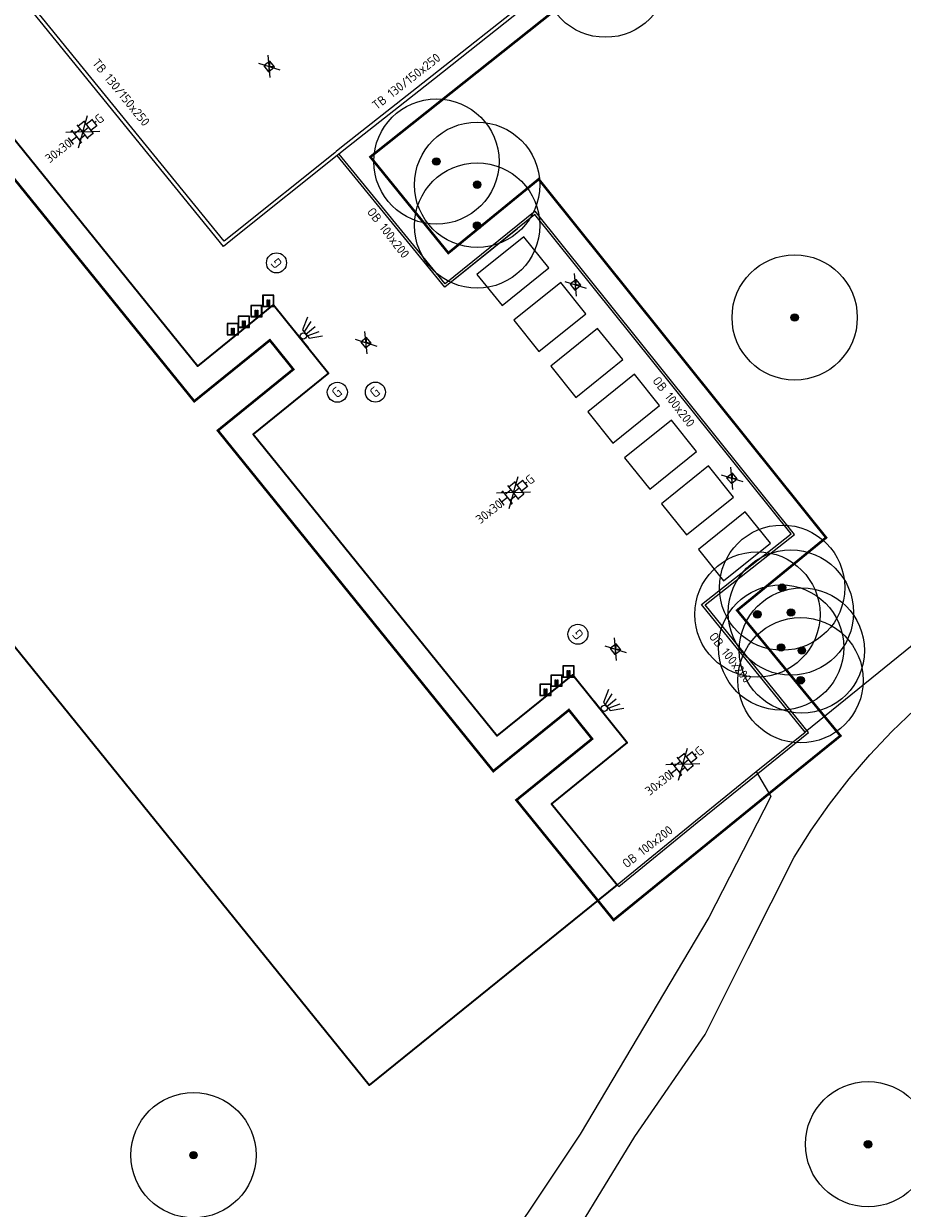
# Model space of a CAD drawing. Header units: metres. Extents: x 92877 to 94117, y 464509 to 465451.
# Tile 77 of 102: x 93361 to 93396, y 465101 to 465148. Entities that reach past the tile are written whole.
import ezdxf
from ezdxf.enums import TextEntityAlignment as Align

# ---------------------------------------------------------------- set-up
doc = ezdxf.new("R2010")
doc.units = ezdxf.units.M
doc.linetypes.add('XX-PROJECTGRENS', pattern=[18, 12, -3, 0, -3])
doc.layers.get('0').update_dxf_attribs({"linetype": 'CONTINUOUS'})
for name, color, linetype, lineweight in [('B-WE-GR-BOOM-S', 90, 'CONTINUOUS', 25), ('B-WE-IE-MEUBILAIR_WEGMEUBILAIR_FIETS-S', 252, 'CONTINUOUS', 25), ('B-WE-IE-MEUBILAIR_WEGMEUBILAIR_LICHTMAST-S', 252, 'CONTINUOUS', 25), ('B-WE-KL-GAS_HULPSTUK_STRAATPOT-S', 252, 'CONTINUOUS', 25), ('B-WE-OG-TOPOGRAFIE_BEBOUWING-GV', 252, 'CONTINUOUS', 35), ('B-WE-RI-PUT_BETON-G', 7, 'CONTINUOUS', 18), ('B-WE-VH-VERHARDING-GV', 252, 'CONTINUOUS', 18), ('N-WE-KG-GRENS_PROJECT-G', 1, 'XX-PROJECTGRENS', 35), ('V-WE-RI-HWA_KOLK-S', 150, 'CONTINUOUS', 25), ('V-WE-VH-KANTOPSLUITING-T18', 10, 'CONTINUOUS', 18), ('V-WE-VH-KANTOPSLUITING_OPSLUITBAND_100X200-G', 150, 'VH-OPSLUITBAND_100X200-V', 25), ('V-WE-VH-KANTOPSLUITING_TROTTOIRBAND_130 150-G', 210, 'VH-TROTTOIRBAND_130-150-V', 25), ('V-WE-VH-KANTOPSLUITING_VOORKANTBAND-G', 50, 'CONTINUOUS', 25), ('V-WE-VH-MATERIAALGRENS-G', 7, 'CONTINUOUS-V', 25), ('V-WE-VH-VERHARDING_TEGEL-S', 252, 'CONTINUOUS', 25)]:
    doc.layers.add(name, color=color, linetype=linetype, lineweight=lineweight)
doc.styles.add('NLCS-ISO', font='NLCS-ISO.ttf')
doc.styles.add('NLCS-ISO-M200-T18', font='NLCS-ISO.ttf', dxfattribs={"height": 0.36})
doc.linetypes.add('CONTINUOUS-V', pattern='A,3.5,[24,NLCS.SHX,S=0.5,R=0,X=0,Y=0],3.5', length=7)
doc.linetypes.add('VH-OPSLUITBAND_100X200-V', pattern='A,4,[24,NLCS.SHX,S=1,R=0,X=0,Y=0],4,-2,4,-2', length=16)
doc.linetypes.add('VH-TROTTOIRBAND_130-150-V', pattern='A,2.5,[24,NLCS.SHX,S=1,R=0,X=0,Y=0],2.5,-2,2,-2,2,-2', length=15)

# ---------------------------------------------------------------- blocks, each defined once
blk = doc.blocks.new('V-SRI-KOLK_STRAAT_300X300-SO')
at = {"ltscale": 0.1}
for p, q in [((-1.875, 2), (1.875, -0.5)), ((1.875, 2), (-1.875, -0.5))]:
    blk.add_line(p, q, dxfattribs=at)
for p, q in [((-0.75, 0), (0.75, 1.5)), ((0.75, 0), (-0.75, 1.5))]:
    blk.add_line(p, q)
at = {"flags": 128}
blk.add_lwpolyline([(-0.75, 0), (0.75, 0), (0.75, 1.5), (-0.75, 1.5)], close=True, dxfattribs=at)
blk = doc.blocks.new('B-SIE-WEG_LICHTMAST_WAND-SO')
at = {"ltscale": 0.5, "flags": 128}
blk.add_lwpolyline([(-2.41, 3.75), (-1.05, 1.35), (1.05, 1.35), (2.41, 3.75)], dxfattribs=at)
at = {"flags": 128}
for points in [[(-0.46, 1.35), (-1.27, 3.75)], [(0, 1.35), (0, 3.75)], [(0.46, 1.35), (1.27, 3.75)], [(-2.41, 0), (2.41, 0)]]:
    blk.add_lwpolyline(points, dxfattribs=at)
at = {"ltscale": 0.5}
blk.add_circle((0, 0.72), 0.625, dxfattribs=at)
at = {"style": 'NLCS-ISO'}
blk.add_attdef('TYPE', text='', height=1.8, dxfattribs=at).set_placement((0, -0.2), align=Align.TOP_CENTER)
blk = doc.blocks.new('SIE-WEG_FIETSKLEM_RECHT')
for points in [[(-0.149, 0), (0.149, 0, 0.414214), (0.15, 0.001), (0.15, 0.299, 0.414214), (0.149, 0.3), (-0.149, 0.3, 0.414214), (-0.15, 0.299), (-0.15, 0.001, 0.414214)], [(-0.139, 0.01), (0.139, 0.01, 0.414214), (0.14, 0.011), (0.14, 0.289, 0.414214), (0.139, 0.29), (-0.139, 0.29, 0.414214), (-0.14, 0.289), (-0.14, 0.011, 0.414214)], [(0.015, 0.04), (0.015, 0.17, -0.414214), (0.02, 0.175), (0.03, 0.175, -0.414214), (0.035, 0.17), (0.035, 0.02, -0.414214), (0.03, 0.015), (-0.029, 0.015, -0.414214), (-0.034, 0.02), (-0.034, 0.17, -0.414214), (-0.029, 0.175), (-0.019, 0.175, -0.414214), (-0.014, 0.17), (-0.014, 0.04, 0.414214), (-0.009, 0.035), (0.01, 0.035, 0.414214)]]:
    blk.add_lwpolyline(points, format="xyb", close=True)
blk = doc.blocks.new('V-SVH-TEGEL_300X300_DUN_HALFST_KL-SO')
for p, q in [((-3.08, 0.75), (-3, 0.75)), ((-3, -0.83), (-3, 0.83)), ((-3, 0), (-1.5, 0)), ((-1.84, 1.5), (-1.5, 1.5)), ((-1.5, -1.6), (-1.5, 1.6)), ((-1.5, 0.75), (0, 0.75)), ((0, -1.78), (0, 1.78)), ((0, 1.5), (1.5, 1.5)), ((0, 0), (1.5, 0)), ((1.5, -1.6), (1.5, 1.6)), ((1.5, 0.75), (3, 0.75)), ((3, -0.83), (3, 0.83)), ((3, 0), (3.39, 0)), ((-3.08, -0.75), (-3, -0.75)), ((-1.84, -1.5), (-1.5, -1.5)), ((-1.5, -0.75), (0, -0.75)), ((0, -1.5), (1.5, -1.5)), ((1.5, -0.75), (3, -0.75))]:
    blk.add_line(p, q)
at = {"ltscale": 0.1}
for q in [(-2.75, -1.98), (-2.73, 1.96), (2.73, 1.96), (2.75, -1.98)]:
    blk.add_line((0, 0), q, dxfattribs=at)
at = {"style": 'NLCS-ISO'}
blk.add_attdef('FORMAAT', text='', height=1.8, dxfattribs=at).set_placement((-3.18, 0), align=Align.MIDDLE_RIGHT)
blk.add_attdef('KLEUR', text='', height=1.8, dxfattribs=at).set_placement((3.49, 0), align=Align.MIDDLE_LEFT)
at = {"style": 'NLCS-ISO', "flags": 1}
blk.add_attdef('FUNCTIE', text='', height=1.8, dxfattribs=at).set_placement((0.12, -3.58), align=Align.MIDDLE_CENTER)
blk = doc.blocks.new('SKL-GAS_STRAATPOT-SO')
blk.add_circle((0, 0), 0.4)
at = {"style": 'NLCS-ISO'}
blk.add_text('G', height=0.4, rotation=360, dxfattribs=at).set_placement((-0.178, -0.188))
blk = doc.blocks.new('SGR-BOOM_01')
at = {"ltscale": 0.1}
h = blk.add_hatch(color=256, dxfattribs=at)
edge = h.paths.add_edge_path()
edge.add_arc((0, 0), 0.15, 0, 360)
for radius in [2.5, 0.045]:
    blk.add_circle((0, 0), radius)
blk.add_circle((0, 0), 0.15, dxfattribs=at)

msp = doc.modelspace()

# ---------------------------------------------------------------- linework, layer by layer
at = {"layer": 'B-WE-OG-TOPOGRAFIE_BEBOUWING-GV', "flags": 128}
for points in [[(93384.79, 465113.8), (93374.89, 465105.8), (93338.5, 465150.77), (93348.288, 465158.69)], [(93348.288, 465158.69), (93348.4, 465158.78), (93353.49, 465152.49), (93356.51, 465154.93), (93358.7, 465152.22), (93355.68, 465149.78), (93368.05, 465134.5), (93371.07, 465136.94), (93373.26, 465134.22), (93370.25, 465131.78), (93379.99, 465119.74), (93383.01, 465122.18), (93385.19, 465119.47), (93382.17, 465117.03), (93384.79, 465113.8)]]:
    msp.add_lwpolyline(points, dxfattribs=at)
at = {"layer": 'B-WE-RI-PUT_BETON-G'}
msp.add_line((93380.803, 465139.98), (93377.909, 465137.643), dxfattribs=at)
at = {"layer": 'B-WE-VH-VERHARDING-GV', "flags": 128}
for points in [[(93418.022, 465158.295), (93417.662, 465156.27), (93417.224, 465154.26), (93416.708, 465152.269), (93416.116, 465150.299), (93415.449, 465148.354), (93414.706, 465146.436), (93413.891, 465144.548), (93413.002, 465142.692), (93412.043, 465140.873), (93411.014, 465139.092), (93409.917, 465137.352), (93408.754, 465135.656), (93407.526, 465134.006), (93406.235, 465132.405), (93404.883, 465130.854), (93403.473, 465129.358), (93402.005, 465127.916), (93400.483, 465126.533), (93392.285, 465119.887)], [(93382.04, 465098.11), (93385.49, 465103.75), (93388.3, 465107.82), (93390.02, 465111.25), (93391.853, 465114.905), (93392.535, 465115.979), (93393.268, 465117.019), (93394.05, 465118.023), (93394.879, 465118.988), (93395.753, 465119.912), (93396.671, 465120.794)], [(93390.338, 465118.313), (93390.92, 465117.32), (93388.45, 465112.49), (93383.31, 465103.84), (93379.04, 465097.45), (93374.46, 465091.46), (93371.89, 465088.39), (93367.86, 465084.32), (93363.802, 465080.485)]]:
    msp.add_lwpolyline(points, dxfattribs=at)
at = {"layer": 'N-WE-KG-GRENS_PROJECT-G', "const_width": 0.1, "flags": 128}
msp.add_lwpolyline([(93142.804, 465086.89), (93145.447, 465089.504), (93147.332, 465091.955), (93148.613, 465093.182), (93161.411, 465113.679), (93167.204, 465122.957), (93170.456, 465128.173), (93179.763, 465143.103), (93186.894, 465154.496), (93187.89, 465154.904), (93188.17, 465154.679), (93191.39, 465152.077), (93194.828, 465149.413), (93202.752, 465142.922), (93211.334, 465136.086), (93246.401, 465107.701), (93253.059, 465102.314), (93253.343, 465100.976), (93245.804, 465089.865), (93244.522, 465087.941), (93231.812, 465069.293), (93227.954, 465063.58), (93226.853, 465062.424), (93215.691, 465046.012), (93211.996, 465040.636), (93204.425, 465029.753), (93202.609, 465027.143), (93198.032, 465020.213), (93194.363, 465014.869), (93190.619, 465009.505), (93189.819, 465008.221), (93185.531, 465002.305), (93181.433, 464996.691), (93178.696, 464993.153), (93172.103, 464984.564), (93163.085, 464972.835), (93161.131, 464970.564), (93154.083, 464961.647), (93148.985, 464955.311), (93145.469, 464951.039), (93138.605, 464942.927), (93131.702, 464935.14), (93128.236, 464931.41), (93126.865, 464929.653), (93122.062, 464924.79), (93112.82, 464915.353), (93112.694, 464915.474), (93110.007, 464912.809), (93108.158, 464914.641), (93097.954, 464904.418), (93099.616, 464902.379), (93097.346, 464900.004), (93095.105, 464898.042), (93093.141, 464896.427), (93087.358, 464891.835), (93084.647, 464889.561), (93079.687, 464885.222), (93073.559, 464880.645), (93064.795, 464874.789), (93057.662, 464870.165), (93057.255, 464870.007), (93057.168, 464870.002), (93056.607, 464870.091), (93053.277, 464868.411), (93060.039, 464854.372), (93062.426, 464849.152), (93065.249, 464843.338), (93068.532, 464844.778), (93069.154, 464846.147), (93077.316, 464850.716), (93083.11, 464853.91), (93083.112, 464853.905), (93087.983, 464856.618), (93087.623, 464857.315), (93087.914, 464857.845), (93094.137, 464862.208), (93094.032, 464862.502), (93094.431, 464862.805), (93094.609, 464862.539), (93096.966, 464864.191), (93097.445, 464863.691), (93100.286, 464866.409), (93107.265, 464873.112), (93113.757, 464878.765), (93119.027, 464883.354), (93126.19, 464890.319), (93126.053, 464890.447), (93129.224, 464893.588), (93132.754, 464897.33), (93136.979, 464901.466), (93141.064, 464906.039), (93145.123, 464910.02), (93146.946, 464911.937), (93151.571, 464916.872), (93154.026, 464919.546), (93161.923, 464928.693), (93166.437, 464933.828), (93170.519, 464938.737), (93174.372, 464943.51), (93176.337, 464945.983), (93178.669, 464948.924), (93181.236, 464952.541), (93184.321, 464956.452), (93185.617, 464958.052), (93188.572, 464961.84), (93195.315, 464970.699), (93197.093, 464969.277), (93199.637, 464972.465), (93198.95, 464972.958), (93202.951, 464977.949), (93202.249, 464978.521), (93202.364, 464978.666), (93202.234, 464979.72), (93202.711, 464980.328), (93203.771, 464980.458), (93206.283, 464983.648), (93206.153, 464984.709), (93206.628, 464985.314), (93207.678, 464985.434), (93209.477, 464987.722), (93211.5, 464990.295), (93211.38, 464991.345), (93211.858, 464991.954), (93212.908, 464992.074), (93215.413, 464995.259), (93215.283, 464996.319), (93215.758, 464996.923), (93216.817, 464997.043), (93217.976, 464998.513), (93217.195, 464999.188), (93221.285, 465004.117), (93220.562, 465004.619), (93224.498, 465009.504), (93223.744, 465010.107), (93228.745, 465016.379), (93228.548, 465017.661), (93229.799, 465019.138), (93230.171, 465019.204), (93232.859, 465016.92), (93240.879, 465028.723), (93247.237, 465037.466), (93243.345, 465039.426), (93245.385, 465042.407), (93267.791, 465074.762), (93271.654, 465080.832), (93274.315, 465084.653), (93274.677, 465085.271), (93280.631, 465092.992), (93283.915, 465097.533), (93293.238, 465109.1), (93296.471, 465112.853), (93305.145, 465123.792), (93308.461, 465126.639), (93309.398, 465127), (93310.34, 465127.104), (93311.021, 465127.029), (93311.569, 465126.572), (93314.325, 465123.425), (93311.446, 465121.218), (93317.763, 465113.435), (93320.742, 465115.844), (93321.734, 465114.618), (93318.743, 465112.198), (93332.363, 465095.383), (93335.324, 465097.784), (93336.313, 465096.566), (93333.394, 465094.197), (93346.863, 465077.572), (93349.745, 465079.914), (93350.754, 465078.674), (93347.845, 465076.305), (93354.176, 465068.5), (93362.85, 465075.591), (93361.376, 465077.286), (93365.219, 465080.332), (93350.596, 465098.232), (93346.729, 465095.077), (93346.089, 465095.987), (93350.715, 465099.775, 0.50922), (93350.922, 465101.967), (93324.402, 465134.651), (93320.907, 465131.811), (93318.885, 465134.322, -0.098106), (93317.859, 465136.546), (93317.809, 465136.827), (93329.287, 465148.479), (93335.156, 465154.254), (93344.697, 465163.309, -0.349567), (93347.493, 465163.354), (93347.813, 465163.049), (93349.127, 465161.413), (93346.391, 465159.229), (93348.191, 465157.343), (93348.243, 465157.384), (93353.341, 465151.084), (93356.361, 465153.524), (93357.294, 465152.369), (93354.273, 465149.929), (93367.901, 465133.094), (93370.919, 465135.533), (93371.856, 465134.369), (93368.844, 465131.928), (93379.841, 465118.334), (93382.859, 465120.772), (93383.785, 465119.621), (93380.762, 465117.178), (93384.644, 465112.392), (93390.968, 465117.536), (93393.698, 465119.744), (93389.575, 465124.751), (93393.126, 465127.653), (93381.652, 465141.958), (93378.045, 465139.012), (93374.932, 465142.847), (93384.724, 465150.628, 0.393005), (93384.971, 465152.673), (93376.322, 465163.131, 0.393551), (93374.278, 465163.377), (93369.858, 465159.798), (93359.893, 465172.144), (93359.196, 465171.59), (93356.894, 465174.416), (93366.327, 465182.365), (93383.74, 465196.71, -0.309181), (93386.819, 465196.235), (93386.977, 465196.072), (93387.797, 465195.067), (93385.13, 465192.859), (93391.412, 465185.104), (93394.43, 465187.543), (93395.435, 465186.298), (93392.425, 465183.858), (93405.872, 465167.212), (93408.891, 465169.662), (93409.895, 465168.418), (93406.884, 465165.977), (93415.682, 465155.114), (93422.305, 465160.477), (93419.312, 465164.504), (93427.805, 465171.459), (93432.936, 465175.602, 0.389945), (93433.117, 465177.605), (93406.306, 465210.598, 0.403895), (93404.272, 465210.792), (93395.071, 465203.259, -0.04985), (93394.529, 465205.075), (93406.003, 465214.474), (93406.153, 465214.258), (93408.855, 465216.515), (93413.243, 465220.126), (93424.061, 465228.978), (93433.335, 465236.564), (93456.901, 465255.803), (93462.358, 465260.256), (93474.24, 465257.384), (93487.491, 465268.365), (93481.957, 465274.413), (93477.953, 465270.75), (93460.622, 465275.164), (93454.054, 465277.377), (93450.532, 465272.851), (93448.516, 465271.205), (93400.455, 465231.959), (93399.011, 465233.652), (93395.691, 465230.975), (93395.475, 465231.241), (93389.321, 465226.059), (93372.983, 465212.672), (93260.058, 465121.022), (93254.212, 465128.327), (93255.485, 465129.359), (93251.172, 465134.67), (93250.976, 465134.513), (93249.73, 465136.066), (93249.925, 465136.222), (93245.512, 465141.593), (93245.414, 465141.489), (93215.797, 465178.086), (93224.817, 465185.374), (93221.615, 465189.311), (93221.504, 465189.439), (93221.504, 465189.484), (93221.582, 465189.664), (93258.555, 465216.278), (93287.858, 465237.306), (93316.719, 465257.815), (93323.665, 465262.74), (93325.266, 465260.773), (93334.631, 465268.404), (93348.967, 465280.041), (93353.283, 465283.494), (93353.525, 465283.192), (93373.219, 465297.094), (93403.844, 465318.948), (93403.686, 465319.158), (93405.483, 465320.403), (93410.351, 465324.912), (93402.835, 465333.569), (93398.335, 465338.895), (93392.573, 465334.08), (93389.104, 465331.474), (93348.447, 465302.964), (93320.1, 465282.787), (93289.014, 465260.48), (93254.82, 465235.917), (93226.588, 465215.717), (93213.129, 465205.995), (93182.769, 465181.222), (93183.254, 465180.57), (93182.292, 465179.905), (93183.685, 465178.016), (93174.631, 465171.467), (93173.396, 465173.195), (93172.303, 465172.388), (93168.471, 465170.193), (93170.119, 465168.084), (93171.264, 465166.905), (93171.887, 465165.92), (93172.046, 465165.485), (93172.061, 465164.02), (93171.791, 465162.221), (93171.603, 465161.889), (93167.902, 465156.013), (93164.39, 465150.403), (93160.435, 465144.058), (93158.382, 465140.726), (93156.607, 465137.917), (93154.807, 465135.049), (93153.786, 465134.188), (93154.016, 465133.775), (93153.338, 465133.133), (93153.16, 465132.506), (93153.134, 465132.463), (93152.077, 465130.671), (93150.973, 465128.906), (93147.775, 465123.769), (93144.058, 465117.809), (93140.544, 465112.153), (93139.017, 465109.781), (93136.381, 465105.485), (93134.48, 465102.415), (93134.183, 465101.965), (93133.958, 465101.735), (93130.915, 465098.93), (93126.03, 465094.455), (93121.818, 465090.575), (93117.904, 465086.833), (93113.47, 465082.448), (93112.834, 465082.495), (93109.779, 465079.439), (93106.782, 465076.441), (93106.819, 465075.801), (93105.522, 465074.513), (93100.162, 465069.076), (93097.993, 465066.793), (93094.572, 465063.113), (93089.135, 465057.106), (93083.693, 465051.015), (93080.417, 465047.335), (93077.017, 465043.497), (93073.934, 465040.014), (93073.472, 465039.534), (93072.001, 465037.863), (93071.812, 465037.638), (93069.705, 465035.225), (93068.078, 465033.424), (93064.121, 465029.238), (93059.891, 465024.784), (93054.546, 465019.348), (93051.829, 465016.783), (93042.954, 465008.588), (93039.428, 465005.328), (93039.04, 465005.881), (93035.768, 465003.501), (93034.642, 465002.582), (93035.282, 465001.847), (93028.269, 464995.871), (93027.63, 464996.626), (93025.853, 464995.108), (93024.898, 464994.489), (93025.348, 464993.801), (93025.385, 464993.139), (93023.546, 464991.657), (93020.74, 464989.867), (93009.831, 464980.839), (93002.614, 464974.822), (93001.219, 464974.424), (92997.627, 464972.314), (93000.275, 464968.182), (93003.222, 464963.818), (93004.539, 464962.472), (93005.558, 464961.008), (93007.714, 464956.785), (93011.389, 464958.36), (93011.758, 464959.803), (93016.761, 464964.005), (93022.798, 464969.066), (93023.124, 464969.069), (93023.859, 464969.958), (93031.994, 464976.787), (93034.007, 464978.44), (93039.335, 464982.95), (93042.149, 464985.327), (93043.343, 464986.286), (93048.652, 464990.9), (93051.638, 464993.482), (93054.319, 464995.599), (93054.16, 464995.728), (93056.817, 464998.088), (93056.95, 464998.249), (93057.025, 464998.223), (93061.752, 465002.708), (93069.172, 465009.817), (93070.327, 465011.305), (93072.947, 465014.003), (93077.454, 465018.647), (93081.951, 465023.517), (93086.147, 465028.149), (93090.291, 465032.813), (93095.645, 465038.867), (93100.706, 465044.522), (93107.652, 465052.218), (93109.08, 465053.733), (93109.476, 465054.154), (93112.165, 465057.006), (93113.936, 465058.77), (93117.521, 465062.601), (93121.643, 465066.775), (93123.547, 465068.699), (93128.69, 465073.617), (93128.797, 465073.72), (93131.858, 465076.592), (93136.523, 465080.981), (93138.359, 465082.708)], format="xyb", close=True, dxfattribs=at)
at = {"layer": 'V-WE-VH-KANTOPSLUITING_OPSLUITBAND_100X200-G', "flags": 128}
msp.add_lwpolyline([(93384.79, 465113.8), (93384.853, 465113.723), (93387.979, 465116.278), (93390.401, 465118.235), (93392.426, 465119.872), (93388.299, 465124.97), (93391.867, 465127.784), (93381.518, 465140.686), (93377.923, 465137.783), (93373.681, 465142.962)], dxfattribs=at)
at = {"layer": 'V-WE-VH-KANTOPSLUITING_TROTTOIRBAND_130 150-G', "flags": 128}
msp.add_lwpolyline([(93462.696, 465266.489), (93459.142, 465264.638), (93457.577, 465263.831), (93456.727, 465263.371), (93453.539, 465260.805), (93453.45, 465259.988), (93453.321, 465258.22), (93452.886, 465257.859), (93450.312, 465255.759), (93449.458, 465255.061), (93438.511, 465246.128), (93437.625, 465245.406), (93431.696, 465240.567), (93430.973, 465239.976), (93430.06, 465239.23), (93423.497, 465233.865), (93422.578, 465233.114), (93418.944, 465230.143), (93415.11, 465227.006), (93413.321, 465227.157), (93412.559, 465227.212), (93406.751, 465222.456), (93404.691, 465220.78), (93401.534, 465218.203), (93401.303, 465215.73), (93396.733, 465211.961), (93396.581, 465211.81), (93396.252, 465211.555), (93395.949, 465211.291), (93395.659, 465211.01), (93395.386, 465210.714), (93395.13, 465210.403), (93394.891, 465210.079), (93394.672, 465209.741), (93394.471, 465209.392), (93394.29, 465209.032), (93394.129, 465208.663), (93393.989, 465208.285), (93393.87, 465207.9), (93393.773, 465207.509), (93393.697, 465207.113), (93393.643, 465206.714), (93393.612, 465206.313), (93393.603, 465205.91), (93393.617, 465205.505), (93393.622, 465205.432), (93393.627, 465205.357), (93393.634, 465205.282), (93393.642, 465205.207), (93393.649, 465205.136), (93393.735, 465204.702), (93393.839, 465204.267), (93393.961, 465203.838), (93394.102, 465203.414), (93394.26, 465202.996), (93394.437, 465202.586), (93394.625, 465202.193), (93394.646, 465202.165), (93394.673, 465202.138), (93394.703, 465202.114), (93394.738, 465202.094), (93394.779, 465202.078), (93394.834, 465202.059), (93394.887, 465202.067), (93394.957, 465202.085), (93395.012, 465202.112), (93395.073, 465202.162), (93396.615, 465203.469), (93398.369, 465204.873), (93400.1, 465206.328), (93401.871, 465207.725), (93403.235, 465208.892), (93404.813, 465210.137), (93404.921, 465210.202), (93405.046, 465210.245), (93405.178, 465210.261), (93405.31, 465210.249), (93405.437, 465210.209), (93405.551, 465210.145), (93405.648, 465210.06), (93408.277, 465206.874), (93411.65, 465202.769), (93411.703, 465202.704), (93417.596, 465195.438), (93420.612, 465191.655), (93426.611, 465184.344), (93426.66, 465184.284), (93429.965, 465180.193), (93430.043, 465180.094), (93432.453, 465177.074), (93432.516, 465176.967), (93432.558, 465176.845), (93432.574, 465176.716), (93432.563, 465176.588), (93432.528, 465176.464), (93432.467, 465176.349), (93432.385, 465176.25), (93422.167, 465167.946), (93418.292, 465164.768), (93418.165, 465164.712), (93418.036, 465164.682), (93417.904, 465164.679), (93417.773, 465164.7), (93417.649, 465164.746), (93417.535, 465164.816), (93417.441, 465164.903), (93407.367, 465177.237), (93395.311, 465192.066), (93390.109, 465198.504), (93389.959, 465198.708), (93389.698, 465198.986), (93389.419, 465199.254), (93389.125, 465199.503), (93388.817, 465199.736), (93388.496, 465199.95), (93388.164, 465200.146), (93387.82, 465200.322), (93387.468, 465200.477), (93387.106, 465200.612), (93386.737, 465200.726), (93386.363, 465200.819), (93385.984, 465200.89), (93385.6, 465200.94), (93385.216, 465200.966), (93384.829, 465200.971), (93384.444, 465200.953), (93384.061, 465200.913), (93383.68, 465200.851), (93383.303, 465200.767), (93382.934, 465200.663), (93382.647, 465200.552), (93382.362, 465200.425), (93382.087, 465200.282), (93381.819, 465200.123), (93381.564, 465199.952), (93381.446, 465199.855), (93381.324, 465199.754), (93381.201, 465199.653), (93381.079, 465199.552), (93380.956, 465199.451), (93376.11, 465195.487), (93364.134, 465185.659), (93354.644, 465177.604), (93354.602, 465177.563), (93354.537, 465177.496), (93354.316, 465177.249), (93354.112, 465176.99), (93353.924, 465176.719), (93353.756, 465176.435), (93353.606, 465176.142), (93353.475, 465175.84), (93353.364, 465175.529), (93353.274, 465175.212), (93353.204, 465174.89), (93353.155, 465174.565), (93353.127, 465174.236), (93353.121, 465173.906), (93353.137, 465173.577), (93353.173, 465173.249), (93353.23, 465172.925), (93353.309, 465172.605), (93353.408, 465172.291), (93353.527, 465171.983), (93353.666, 465171.685), (93353.824, 465171.395), (93354, 465171.116), (93354.194, 465170.85), (93354.411, 465170.589), (93354.848, 465169.992), (93356.208, 465168.199), (93358.931, 465170.336), (93359.744, 465170.974), (93362.475, 465167.635), (93365.428, 465163.99), (93368.128, 465160.673), (93369.727, 465158.63), (93372.644, 465160.95), (93374.818, 465162.704), (93374.979, 465162.796), (93375.169, 465162.837), (93375.364, 465162.82), (93375.545, 465162.746), (93375.689, 465162.627), (93378.361, 465159.333), (93378.532, 465159.123), (93381.089, 465156.035), (93381.657, 465155.358), (93383.022, 465153.73), (93384.283, 465152.152), (93384.365, 465151.984), (93384.395, 465151.792), (93384.367, 465151.601), (93384.285, 465151.426), (93384.162, 465151.291), (93381.345, 465149.015), (93377.488, 465145.968), (93373.874, 465143.117), (93373.665, 465142.949), (93373.602, 465142.898), (93369.579, 465139.678), (93369.067, 465139.271), (93361.11, 465149.046), (93360.693, 465152.974), (93360.651, 465153.568), (93350.552, 465165.992), (93350.491, 465166.052), (93350.423, 465166.116), (93350.354, 465166.18), (93350.284, 465166.242), (93350.215, 465166.303), (93349.916, 465166.542), (93349.607, 465166.763), (93349.284, 465166.963), (93348.95, 465167.145), (93348.604, 465167.305), (93348.25, 465167.444), (93347.888, 465167.561), (93347.52, 465167.657), (93347.147, 465167.729), (93346.77, 465167.779), (93346.391, 465167.805), (93346.01, 465167.809), (93345.63, 465167.79), (93345.252, 465167.747), (93344.877, 465167.683), (93344.507, 465167.595), (93344.144, 465167.485), (93343.786, 465167.353), (93343.438, 465167.199), (93343.193, 465167.075), (93342.96, 465166.933), (93342.739, 465166.773), (93342.531, 465166.596), (93342.332, 465166.396), (93340.171, 465164.432), (93340.14, 465164.404), (93327.88, 465152.639), (93318.961, 465143.612), (93318.706, 465143.288), (93318.463, 465142.949), (93318.237, 465142.598), (93318.026, 465142.238), (93317.832, 465141.869), (93317.655, 465141.491), (93317.496, 465141.106), (93317.353, 465140.709), (93317.212, 465140.331), (93317.095, 465139.949), (93316.999, 465139.561), (93316.923, 465139.169), (93316.871, 465138.774), (93316.841, 465138.375), (93316.832, 465137.975), (93316.847, 465137.577), (93316.883, 465137.179), (93316.943, 465136.775), (93317.025, 465136.377), (93317.131, 465135.982), (93317.258, 465135.595), (93317.407, 465135.216), (93317.578, 465134.846), (93317.769, 465134.485), (93317.981, 465134.138), (93318.212, 465133.802), (93318.464, 465133.477), (93320.876, 465130.496), (93322.534, 465128.446), (93326.104, 465131.331), (93328.289, 465128.548), (93332.039, 465123.924), (93338.386, 465116.099), (93341.524, 465112.262), (93345.307, 465107.599), (93347.854, 465104.485), (93350.367, 465101.348), (93350.43, 465101.178), (93350.45, 465101.006), (93350.429, 465100.831), (93350.365, 465100.668), (93350.264, 465100.522), (93347.914, 465098.585), (93347.088, 465097.911), (93344.825, 465096.064), (93343.268, 465094.802), (93343.179, 465094.737), (93343.067, 465094.687), (93342.947, 465094.663), (93342.824, 465094.663), (93342.705, 465094.69), (93342.593, 465094.741), (93342.496, 465094.814), (93342.424, 465094.896), (93334.259, 465104.947), (93324.765, 465116.656), (93314.79, 465128.911), (93314.581, 465129.175), (93314.36, 465129.421), (93314.123, 465129.652), (93313.873, 465129.868), (93313.609, 465130.066), (93313.332, 465130.249), (93313.05, 465130.41), (93312.698, 465130.551), (93312.333, 465130.676), (93311.962, 465130.779), (93311.586, 465130.863), (93311.205, 465130.924), (93310.822, 465130.964), (93310.438, 465130.984), (93310.052, 465130.982), (93309.667, 465130.96), (93309.285, 465130.914), (93308.905, 465130.849), (93308.529, 465130.763), (93308.159, 465130.655), (93307.796, 465130.528), (93307.439, 465130.38), (93307.093, 465130.213), (93306.755, 465130.027), (93306.428, 465129.823), (93306.114, 465129.601), (93305.818, 465129.366), (93303.517, 465126.793), (93292.494, 465113.843), (93282.834, 465101.731), (93282.328, 465101.106), (93281.172, 465099.604), (93276.286, 465093.244), (93269.988, 465084.358), (93268.436, 465082.092), (93266.553, 465079.337), (93260.742, 465070.854), (93248.886, 465053.649), (93239.968, 465040.552), (93239.932, 465040.485), (93239.915, 465040.421), (93239.912, 465040.353), (93239.924, 465040.288), (93239.951, 465040.225), (93239.989, 465040.17), (93240.037, 465040.128), (93240.965, 465039.666), (93241.941, 465039.181), (93245.113, 465037.587), (93245.046, 465037.453)], dxfattribs=at)
at = {"layer": 'V-WE-VH-KANTOPSLUITING_VOORKANTBAND-G', "flags": 128}
for points in [[(93381.251, 465149.132), (93377.395, 465146.086), (93373.781, 465143.234), (93373.571, 465143.066), (93373.508, 465143.015), (93369.486, 465139.795), (93369.09, 465139.481), (93361.254, 465149.106)], [(93384.79, 465113.8), (93387.916, 465116.356), (93390.338, 465118.313), (93392.285, 465119.887), (93388.158, 465124.986), (93391.726, 465127.8), (93381.503, 465140.545), (93377.909, 465137.643), (93373.603, 465142.899)]]:
    msp.add_lwpolyline(points, dxfattribs=at)
at = {"layer": 'V-WE-VH-MATERIAALGRENS-G', "flags": 128}
for points in [[(93379.187, 465138.158), (93380.19, 465136.912), (93382.059, 465138.417), (93381.056, 465139.663), (93379.187, 465138.158)], [(93380.66, 465136.328), (93381.664, 465135.082), (93383.533, 465136.587), (93382.53, 465137.833), (93380.66, 465136.328)], [(93382.134, 465134.497), (93383.138, 465133.251), (93385.007, 465134.757), (93384.004, 465136.003), (93382.134, 465134.497)], [(93383.608, 465132.667), (93384.612, 465131.421), (93386.481, 465132.926), (93385.478, 465134.172), (93383.608, 465132.667)], [(93385.082, 465130.837), (93386.086, 465129.591), (93387.955, 465131.096), (93386.951, 465132.342), (93385.082, 465130.837)], [(93386.556, 465129.006), (93387.559, 465127.76), (93389.429, 465129.265), (93388.425, 465130.512), (93386.556, 465129.006)], [(93388.03, 465127.176), (93389.033, 465125.93), (93390.903, 465127.435), (93389.899, 465128.681), (93388.03, 465127.176)]]:
    msp.add_lwpolyline(points, close=True, dxfattribs=at)

# ---------------------------------------------------------------- block references
at = {"layer": 'B-WE-GR-BOOM-S'}
for p, rotation in [((93384.317, 465150.121), 39), ((93377.569, 465142.664), 38.00000000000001), ((93379.195, 465141.737), 39), ((93379.194, 465140.108), 39), ((93391.872, 465136.439), 129), ((93391.371, 465125.656), 38.00000000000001), ((93390.383, 465124.59), 129), ((93391.723, 465124.664), 38.00000000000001), ((93391.33, 465123.269), 129), ((93392.158, 465123.148), 129), ((93392.108, 465121.96), 129), ((93394.801, 465103.442), 52.00000000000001), ((93367.871, 465103.005), 129), ((93399.374, 465100.653), 52.00000000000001), ((93358.333, 465097.843), 129)]:
    msp.add_blockref('SGR-BOOM_01', p, dxfattribs=dict(at, rotation=rotation))
at = {"layer": 'B-WE-IE-MEUBILAIR_WEGMEUBILAIR_FIETS-S', "xscale": 1.5, "yscale": 1.5, "zscale": 1.5}
for p in [(93370.857, 465136.878), (93370.382, 465136.471), (93369.88, 465136.045), (93369.443, 465135.747), (93382.362, 465121.719), (93382.839, 465122.085), (93381.925, 465121.355)]:
    msp.add_blockref('SIE-WEG_FIETSKLEM_RECHT', p, dxfattribs=at)
at = {"layer": 'B-WE-IE-MEUBILAIR_WEGMEUBILAIR_LICHTMAST-S', "xscale": 0.2, "yscale": 0.2, "zscale": 0.2, "rotation": 309}
for p in [(93372.141, 465135.61), (93384.164, 465120.745)]:
    msp.add_blockref('B-SIE-WEG_LICHTMAST_WAND-SO', p, dxfattribs=at)
at = {"layer": 'B-WE-KL-GAS_HULPSTUK_STRAATPOT-S'}
for p, rotation in [((93371.185, 465138.619), 129), ((93373.613, 465133.455), 39), ((93375.133, 465133.461), 39), ((93383.218, 465123.797), 129)]:
    msp.add_blockref('SKL-GAS_STRAATPOT-SO', p, dxfattribs=dict(at, rotation=rotation))
at = {"layer": 'V-WE-RI-HWA_KOLK-S', "xscale": 0.2000000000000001, "yscale": 0.2000000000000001, "zscale": 0.2000000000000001, "rotation": 129}
for p in [(93371.01, 465146.554), (93383.238, 465137.839), (93374.874, 465135.529), (93389.483, 465130.115), (93384.834, 465123.294)]:
    msp.add_blockref('V-SRI-KOLK_STRAAT_300X300-SO', p, dxfattribs=at)
at = {"layer": 'V-WE-VH-VERHARDING_TEGEL-S', "xscale": 0.1999999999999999, "yscale": 0.1999999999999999, "zscale": 0.1999999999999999, "rotation": 38.20549307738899}
for p in [(93363.45, 465143.852), (93380.643, 465129.451), (93387.403, 465118.609)]:
    msp.add_blockref('V-SVH-TEGEL_300X300_DUN_HALFST_KL-SO', p, dxfattribs=at).add_auto_attribs({'FORMAAT': '30x30', 'KLEUR': 'G'})

# ---------------------------------------------------------------- texts
at = {"layer": 'V-WE-VH-KANTOPSLUITING-T18', "char_height": 0.36, "attachment_point": 1, "style": 'NLCS-ISO-M200-T18'}
for s, insert, rotation in [('TB 130/150x250', (93364.08, 465146.811), 309.2083), ('TB 130/150x250', (93374.959, 465144.99), 38.0513), ('OB 100x200', (93375.059, 465140.872), 307.7829), ('OB 100x200', (93386.455, 465134.129), 307.7829), ('OB 100x200', (93388.712, 465123.921), 307.7829), ('OB 100x200', (93384.941, 465114.728), 37.7829)]:
    msp.add_mtext_dynamic_manual_height_columns(s, width=4.97805, gutter_width=1.8, heights=[0], dxfattribs=dict(at, insert=insert, rotation=rotation))

doc.saveas('drawing.dxf')
